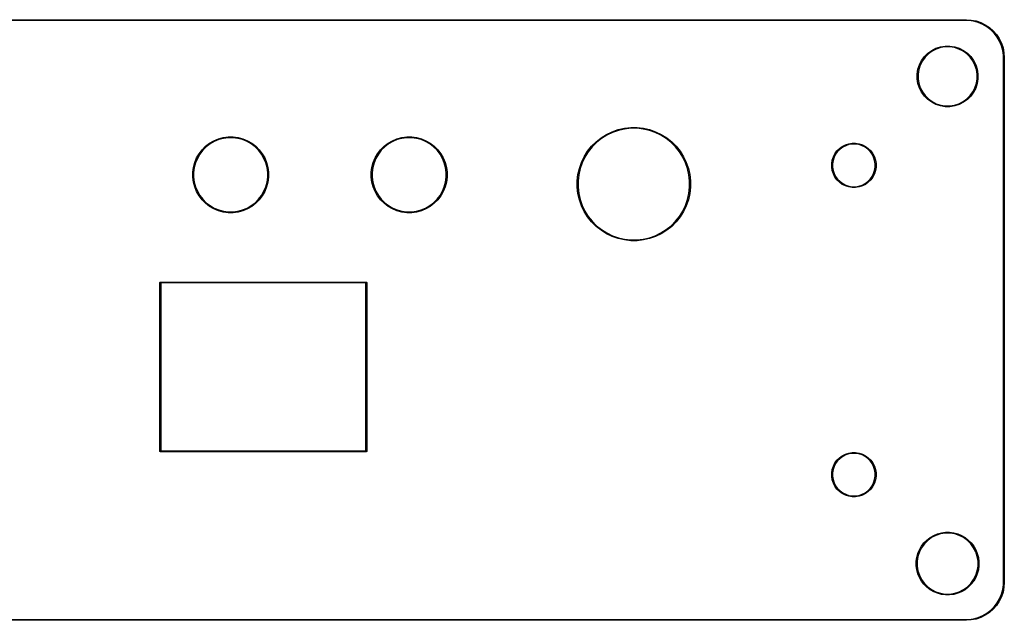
# Model space of a CAD drawing. Extents: x 2.11 to 6.24, y -3.23 to -1.97.
# Tile 2 of 2: x 4.18 to 6.24, y -3.23 to -1.97. Entities that reach past the tile are written whole.
import ezdxf

# ---------------------------------------------------------------- set-up
doc = ezdxf.new("R2010")
doc.units = 0
doc.header["$MEASUREMENT"] = 0
doc.layers.add('BLACK', color=7, linetype='CONTINUOUS')

msp = doc.modelspace()

# ---------------------------------------------------------------- linework, layer by layer
at = {"layer": 'BLACK', "linetype": 'CONTINUOUS'}
for p, q in [((2.1876, -1.9701), (6.164, -1.9701)), ((6.164, -1.972), (2.1876, -1.972)), ((6.164, -1.9701), (6.1744, -1.9708)), ((6.1691, -1.972), (6.164, -1.972)), ((6.1792, -1.9734), (6.1691, -1.972)), ((6.1744, -1.9708), (6.1846, -1.9728)), ((6.189, -1.976), (6.1792, -1.9734)), ((6.1846, -1.9728), (6.1945, -1.9761)), ((6.1984, -1.9799), (6.189, -1.976)), ((6.1945, -1.9761), (6.2038, -1.9808)), ((6.2073, -1.985), (6.1984, -1.9799)), ((6.2038, -1.9808), (6.2125, -1.9866)), ((6.2154, -1.9912), (6.2073, -1.985)), ((6.2125, -1.9866), (6.2204, -1.9934)), ((6.2226, -1.9984), (6.2154, -1.9912)), ((6.2204, -1.9934), (6.2272, -2.0013)), ((6.2288, -2.0065), (6.2226, -1.9984)), ((6.2272, -2.0013), (6.233, -2.0099)), ((6.1097, -2.027), (6.1196, -2.0254)), ((6.1196, -2.0254), (6.1296, -2.0254)), ((6.1296, -2.0254), (6.1395, -2.027)), ((6.2339, -2.0153), (6.2288, -2.0065)), ((6.233, -2.0099), (6.2376, -2.0193)), ((6.2378, -2.0248), (6.2339, -2.0153)), ((6.2376, -2.0193), (6.241, -2.0292)), ((6.2404, -2.0346), (6.2378, -2.0248)), ((6.076, -2.0476), (6.0831, -2.0405)), ((6.0842, -2.0419), (6.0773, -2.0488)), ((6.0831, -2.0405), (6.0912, -2.0346)), ((6.0921, -2.0361), (6.0842, -2.0419)), ((6.0912, -2.0346), (6.1001, -2.0301)), ((6.1008, -2.0317), (6.0921, -2.0361)), ((6.1001, -2.0301), (6.1097, -2.027)), ((6.1101, -2.0287), (6.1008, -2.0317)), ((6.1197, -2.0272), (6.1101, -2.0287)), ((6.1295, -2.0272), (6.1197, -2.0272)), ((6.1391, -2.0287), (6.1295, -2.0272)), ((6.1484, -2.0317), (6.1391, -2.0287)), ((6.1395, -2.027), (6.1491, -2.0301)), ((6.1571, -2.0361), (6.1484, -2.0317)), ((6.1491, -2.0301), (6.158, -2.0346)), ((6.165, -2.0419), (6.1571, -2.0361)), ((6.158, -2.0346), (6.1662, -2.0405)), ((6.1719, -2.0488), (6.165, -2.0419)), ((6.1662, -2.0405), (6.1733, -2.0476)), ((6.2417, -2.0447), (6.2404, -2.0346)), ((6.241, -2.0292), (6.243, -2.0394)), ((6.2417, -2.0498), (6.2417, -2.0447)), ((6.243, -2.0394), (6.2437, -2.0498)), ((6.0624, -2.0742), (6.0655, -2.0647)), ((6.0671, -2.0654), (6.0641, -2.0747)), ((6.0655, -2.0647), (6.0701, -2.0557)), ((6.0716, -2.0567), (6.0671, -2.0654)), ((6.0701, -2.0557), (6.076, -2.0476)), ((6.0773, -2.0488), (6.0716, -2.0567)), ((6.1776, -2.0567), (6.1719, -2.0488)), ((6.1733, -2.0476), (6.1792, -2.0557)), ((6.1821, -2.0654), (6.1776, -2.0567)), ((6.1792, -2.0557), (6.1837, -2.0647)), ((6.1851, -2.0747), (6.1821, -2.0654)), ((6.1837, -2.0647), (6.1868, -2.0742)), ((6.2417, -3.1522), (6.2417, -2.0498)), ((6.2437, -2.0498), (6.2437, -3.1522)), ((6.0608, -2.0842), (6.0624, -2.0742)), ((6.0608, -2.0843), (6.0608, -2.0842)), ((6.0608, -2.0942), (6.0608, -2.0843)), ((6.0641, -2.0747), (6.0626, -2.0843)), ((6.0626, -2.0843), (6.0626, -2.0941)), ((6.1866, -2.0843), (6.1851, -2.0747)), ((6.1866, -2.0941), (6.1866, -2.0843)), ((6.1868, -2.0742), (6.1884, -2.0842)), ((6.1884, -2.0842), (6.1884, -2.0942)), ((6.0624, -2.1041), (6.0608, -2.0942)), ((6.0655, -2.1137), (6.0624, -2.1041)), ((6.0626, -2.0941), (6.0641, -2.1037)), ((6.0641, -2.1037), (6.0671, -2.113)), ((6.1821, -2.113), (6.1851, -2.1037)), ((6.1868, -2.1041), (6.1837, -2.1137)), ((6.1851, -2.1037), (6.1866, -2.0941)), ((6.1884, -2.0942), (6.1868, -2.1041)), ((6.0701, -2.1226), (6.0655, -2.1137)), ((6.0671, -2.113), (6.0716, -2.1217)), ((6.076, -2.1307), (6.0701, -2.1226)), ((6.0716, -2.1217), (6.0773, -2.1296)), ((6.0773, -2.1296), (6.0842, -2.1365)), ((6.165, -2.1365), (6.1719, -2.1296)), ((6.1719, -2.1296), (6.1776, -2.1217)), ((6.1792, -2.1226), (6.1733, -2.1307)), ((6.1776, -2.1217), (6.1821, -2.113)), ((6.1837, -2.1137), (6.1792, -2.1226)), ((6.0831, -2.1378), (6.076, -2.1307)), ((6.0912, -2.1437), (6.0831, -2.1378)), ((6.0842, -2.1365), (6.0921, -2.1422)), ((6.1001, -2.1483), (6.0912, -2.1437)), ((6.0921, -2.1422), (6.1008, -2.1466)), ((6.1097, -2.1514), (6.1001, -2.1483)), ((6.1008, -2.1466), (6.1101, -2.1497)), ((6.1101, -2.1497), (6.1197, -2.1512)), ((6.1295, -2.1512), (6.1391, -2.1497)), ((6.1391, -2.1497), (6.1484, -2.1466)), ((6.1491, -2.1483), (6.1395, -2.1514)), ((6.1484, -2.1466), (6.1571, -2.1422)), ((6.158, -2.1437), (6.1491, -2.1483)), ((6.1571, -2.1422), (6.165, -2.1365)), ((6.1662, -2.1378), (6.158, -2.1437)), ((6.1733, -2.1307), (6.1662, -2.1378)), ((6.1196, -2.153), (6.1097, -2.1514)), ((6.1296, -2.153), (6.1196, -2.153)), ((6.1197, -2.1512), (6.1295, -2.1512)), ((6.1395, -2.1514), (6.1296, -2.153)), ((5.3968, -2.2183), (5.4081, -2.2112)), ((5.4081, -2.2112), (5.4201, -2.2054)), ((5.4208, -2.2071), (5.409, -2.2128)), ((5.4201, -2.2054), (5.4327, -2.201)), ((5.4332, -2.2027), (5.4208, -2.2071)), ((5.4327, -2.201), (5.4458, -2.1981)), ((5.4461, -2.1998), (5.4332, -2.2027)), ((5.4458, -2.1981), (5.459, -2.1966)), ((5.4591, -2.1983), (5.4461, -2.1998)), ((5.459, -2.1966), (5.4724, -2.1966)), ((5.4723, -2.1983), (5.4591, -2.1983)), ((5.4854, -2.1998), (5.4723, -2.1983)), ((5.4724, -2.1966), (5.4857, -2.1981)), ((5.4982, -2.2027), (5.4854, -2.1998)), ((5.4857, -2.1981), (5.4987, -2.201)), ((5.5106, -2.2071), (5.4982, -2.2027)), ((5.4987, -2.201), (5.5113, -2.2054)), ((5.5225, -2.2128), (5.5106, -2.2071)), ((5.5113, -2.2054), (5.5233, -2.2112)), ((5.5233, -2.2112), (5.5346, -2.2183)), ((4.5663, -2.236), (4.5746, -2.2296)), ((4.5756, -2.2311), (4.5675, -2.2373)), ((4.5746, -2.2296), (4.5836, -2.2244)), ((4.5844, -2.226), (4.5756, -2.2311)), ((4.5836, -2.2244), (4.5932, -2.2204)), ((4.5938, -2.2221), (4.5844, -2.226)), ((4.5932, -2.2204), (4.6033, -2.2177)), ((4.6037, -2.2195), (4.5938, -2.2221)), ((4.6033, -2.2177), (4.6136, -2.2164)), ((4.6138, -2.2181), (4.6037, -2.2195)), ((4.6136, -2.2164), (4.6241, -2.2164)), ((4.624, -2.2181), (4.6138, -2.2181)), ((4.6341, -2.2195), (4.624, -2.2181)), ((4.6241, -2.2164), (4.6344, -2.2177)), ((4.6439, -2.2221), (4.6341, -2.2195)), ((4.6344, -2.2177), (4.6445, -2.2204)), ((4.6533, -2.226), (4.6439, -2.2221)), ((4.6445, -2.2204), (4.6541, -2.2244)), ((4.6621, -2.2311), (4.6533, -2.226)), ((4.6541, -2.2244), (4.6632, -2.2296)), ((4.6702, -2.2373), (4.6621, -2.2311)), ((4.6632, -2.2296), (4.6714, -2.236)), ((4.9413, -2.236), (4.9496, -2.2296)), ((4.9506, -2.2311), (4.9425, -2.2373)), ((4.9496, -2.2296), (4.9586, -2.2244)), ((4.9594, -2.226), (4.9506, -2.2311)), ((4.9586, -2.2244), (4.9682, -2.2204)), ((4.9688, -2.2221), (4.9594, -2.226)), ((4.9682, -2.2204), (4.9783, -2.2177)), ((4.9787, -2.2195), (4.9688, -2.2221)), ((4.9783, -2.2177), (4.9886, -2.2164)), ((4.9888, -2.2181), (4.9787, -2.2195)), ((4.9886, -2.2164), (4.9991, -2.2164)), ((4.999, -2.2181), (4.9888, -2.2181)), ((5.0091, -2.2195), (4.999, -2.2181)), ((4.9991, -2.2164), (5.0094, -2.2177)), ((5.0189, -2.2221), (5.0091, -2.2195)), ((5.0094, -2.2177), (5.0195, -2.2204)), ((5.0283, -2.226), (5.0189, -2.2221)), ((5.0195, -2.2204), (5.0291, -2.2244)), ((5.0371, -2.2311), (5.0283, -2.226)), ((5.0291, -2.2244), (5.0382, -2.2296)), ((5.0452, -2.2373), (5.0371, -2.2311)), ((5.0382, -2.2296), (5.0464, -2.236)), ((5.3769, -2.2361), (5.3864, -2.2267)), ((5.3875, -2.228), (5.3782, -2.2373)), ((5.3864, -2.2267), (5.3968, -2.2183)), ((5.3978, -2.2198), (5.3875, -2.228)), ((5.409, -2.2128), (5.3978, -2.2198)), ((5.5336, -2.2198), (5.5225, -2.2128)), ((5.5439, -2.228), (5.5336, -2.2198)), ((5.5346, -2.2183), (5.5451, -2.2267)), ((5.5532, -2.2373), (5.5439, -2.228)), ((5.5451, -2.2267), (5.5545, -2.2361)), ((5.9034, -2.2364), (5.9099, -2.2331)), ((5.9099, -2.2331), (5.9169, -2.2308)), ((5.9173, -2.2326), (5.9106, -2.2348)), ((5.9169, -2.2308), (5.9241, -2.2297)), ((5.9242, -2.2315), (5.9173, -2.2326)), ((5.9241, -2.2297), (5.9314, -2.2297)), ((5.9313, -2.2315), (5.9242, -2.2315)), ((5.9382, -2.2326), (5.9313, -2.2315)), ((5.9314, -2.2297), (5.9386, -2.2308)), ((5.9449, -2.2348), (5.9382, -2.2326)), ((5.9386, -2.2308), (5.9456, -2.2331)), ((5.9456, -2.2331), (5.9521, -2.2364)), ((4.5474, -2.2606), (4.5526, -2.2516)), ((4.5541, -2.2526), (4.549, -2.2614)), ((4.5526, -2.2516), (4.5589, -2.2433)), ((4.5603, -2.2445), (4.5541, -2.2526)), ((4.5589, -2.2433), (4.5663, -2.236)), ((4.5675, -2.2373), (4.5603, -2.2445)), ((4.6774, -2.2445), (4.6702, -2.2373)), ((4.6714, -2.236), (4.6788, -2.2433)), ((4.6836, -2.2526), (4.6774, -2.2445)), ((4.6788, -2.2433), (4.6851, -2.2516)), ((4.6887, -2.2614), (4.6836, -2.2526)), ((4.6851, -2.2516), (4.6904, -2.2606)), ((4.9224, -2.2606), (4.9276, -2.2516)), ((4.9291, -2.2526), (4.924, -2.2614)), ((4.9276, -2.2516), (4.9339, -2.2433)), ((4.9353, -2.2445), (4.9291, -2.2526)), ((4.9339, -2.2433), (4.9413, -2.236)), ((4.9425, -2.2373), (4.9353, -2.2445)), ((5.0524, -2.2445), (5.0452, -2.2373)), ((5.0464, -2.236), (5.0538, -2.2433)), ((5.0586, -2.2526), (5.0524, -2.2445)), ((5.0538, -2.2433), (5.0601, -2.2516)), ((5.0637, -2.2614), (5.0586, -2.2526)), ((5.0601, -2.2516), (5.0654, -2.2606)), ((5.3615, -2.2579), (5.3686, -2.2466)), ((5.37, -2.2476), (5.363, -2.2587)), ((5.3686, -2.2466), (5.3769, -2.2361)), ((5.3782, -2.2373), (5.37, -2.2476)), ((5.5614, -2.2476), (5.5532, -2.2373)), ((5.5545, -2.2361), (5.5628, -2.2466)), ((5.5684, -2.2587), (5.5614, -2.2476)), ((5.5628, -2.2466), (5.5699, -2.2579)), ((5.8847, -2.2583), (5.888, -2.2518)), ((5.8895, -2.2528), (5.8864, -2.259)), ((5.888, -2.2518), (5.8923, -2.2459)), ((5.8937, -2.2471), (5.8895, -2.2528)), ((5.8923, -2.2459), (5.8975, -2.2407)), ((5.8987, -2.2421), (5.8937, -2.2471)), ((5.8975, -2.2407), (5.9034, -2.2364)), ((5.9043, -2.238), (5.8987, -2.2421)), ((5.9106, -2.2348), (5.9043, -2.238)), ((5.9512, -2.238), (5.9449, -2.2348)), ((5.9569, -2.2421), (5.9512, -2.238)), ((5.9521, -2.2364), (5.958, -2.2407)), ((5.9618, -2.2471), (5.9569, -2.2421)), ((5.958, -2.2407), (5.9632, -2.2459)), ((5.966, -2.2528), (5.9618, -2.2471)), ((5.9632, -2.2459), (5.9675, -2.2518)), ((5.9692, -2.259), (5.966, -2.2528)), ((5.9675, -2.2518), (5.9708, -2.2583)), ((4.5407, -2.2804), (4.5434, -2.2703)), ((4.5451, -2.2709), (4.5424, -2.2807)), ((4.5434, -2.2703), (4.5474, -2.2606)), ((4.549, -2.2614), (4.5451, -2.2709)), ((4.6926, -2.2709), (4.6887, -2.2614)), ((4.6904, -2.2606), (4.6944, -2.2703)), ((4.6953, -2.2807), (4.6926, -2.2709)), ((4.6944, -2.2703), (4.6971, -2.2804)), ((4.9157, -2.2804), (4.9184, -2.2703)), ((4.9201, -2.2709), (4.9174, -2.2807)), ((4.9184, -2.2703), (4.9224, -2.2606)), ((4.924, -2.2614), (4.9201, -2.2709)), ((5.0676, -2.2709), (5.0637, -2.2614)), ((5.0654, -2.2606), (5.0694, -2.2703)), ((5.0703, -2.2807), (5.0676, -2.2709)), ((5.0694, -2.2703), (5.0721, -2.2804)), ((5.3513, -2.2825), (5.3557, -2.2699)), ((5.3573, -2.2706), (5.353, -2.283)), ((5.3557, -2.2699), (5.3615, -2.2579)), ((5.363, -2.2587), (5.3573, -2.2706)), ((5.5741, -2.2706), (5.5684, -2.2587)), ((5.5699, -2.2579), (5.5757, -2.2699)), ((5.5784, -2.283), (5.5741, -2.2706)), ((5.5757, -2.2699), (5.5801, -2.2825)), ((5.8813, -2.2725), (5.8824, -2.2653)), ((5.8813, -2.2727), (5.8813, -2.2725)), ((5.8813, -2.2798), (5.8813, -2.2727)), ((5.8824, -2.2653), (5.8847, -2.2583)), ((5.8842, -2.2657), (5.8831, -2.2727)), ((5.8831, -2.2727), (5.8831, -2.2797)), ((5.8864, -2.259), (5.8842, -2.2657)), ((5.9713, -2.2657), (5.9692, -2.259)), ((5.9708, -2.2583), (5.9731, -2.2653)), ((5.9724, -2.2727), (5.9713, -2.2657)), ((5.9724, -2.2797), (5.9724, -2.2727)), ((5.9731, -2.2653), (5.9743, -2.2725)), ((5.9743, -2.2725), (5.9743, -2.2798)), ((4.5393, -2.2907), (4.5407, -2.2804)), ((4.5393, -2.2908), (4.5393, -2.2907)), ((4.5393, -2.3011), (4.5393, -2.2908)), ((4.5424, -2.2807), (4.5411, -2.2908)), ((4.5411, -2.2908), (4.5411, -2.301)), ((4.6966, -2.2908), (4.6953, -2.2807)), ((4.6966, -2.301), (4.6966, -2.2908)), ((4.6971, -2.2804), (4.6984, -2.2907)), ((4.6984, -2.2907), (4.6984, -2.3011)), ((4.9143, -2.2907), (4.9157, -2.2804)), ((4.9143, -2.2908), (4.9143, -2.2907)), ((4.9143, -2.3011), (4.9143, -2.2908)), ((4.9174, -2.2807), (4.9161, -2.2908)), ((4.9161, -2.2908), (4.9161, -2.301)), ((5.0716, -2.2908), (5.0703, -2.2807)), ((5.0716, -2.301), (5.0716, -2.2908)), ((5.0721, -2.2804), (5.0734, -2.2907)), ((5.0734, -2.2907), (5.0734, -2.3011)), ((5.3483, -2.2955), (5.3513, -2.2825)), ((5.353, -2.283), (5.3501, -2.2958)), ((5.5814, -2.2958), (5.5784, -2.283)), ((5.5801, -2.2825), (5.5831, -2.2955)), ((5.8824, -2.2871), (5.8813, -2.2798)), ((5.8847, -2.294), (5.8824, -2.2871)), ((5.8831, -2.2797), (5.8842, -2.2866)), ((5.8842, -2.2866), (5.8864, -2.2933)), ((5.888, -2.3006), (5.8847, -2.294)), ((5.8864, -2.2933), (5.8895, -2.2996)), ((5.966, -2.2996), (5.9692, -2.2933)), ((5.9708, -2.294), (5.9675, -2.3006)), ((5.9692, -2.2933), (5.9713, -2.2866)), ((5.9731, -2.2871), (5.9708, -2.294)), ((5.9713, -2.2866), (5.9724, -2.2797)), ((5.9743, -2.2798), (5.9731, -2.2871)), ((4.5407, -2.3115), (4.5393, -2.3011)), ((4.5434, -2.3215), (4.5407, -2.3115)), ((4.5411, -2.301), (4.5424, -2.3111)), ((4.5424, -2.3111), (4.5451, -2.321)), ((4.6926, -2.321), (4.6953, -2.3111)), ((4.6971, -2.3115), (4.6944, -2.3215)), ((4.6953, -2.3111), (4.6966, -2.301)), ((4.6984, -2.3011), (4.6971, -2.3115)), ((4.9157, -2.3115), (4.9143, -2.3011)), ((4.9184, -2.3215), (4.9157, -2.3115)), ((4.9161, -2.301), (4.9174, -2.3111)), ((4.9174, -2.3111), (4.9201, -2.321)), ((5.0676, -2.321), (5.0703, -2.3111)), ((5.0721, -2.3115), (5.0694, -2.3215)), ((5.0703, -2.3111), (5.0716, -2.301)), ((5.0734, -2.3011), (5.0721, -2.3115)), ((5.3468, -2.3088), (5.3483, -2.2955)), ((5.3468, -2.3089), (5.3468, -2.3088)), ((5.3468, -2.3222), (5.3468, -2.3089)), ((5.3501, -2.2958), (5.3486, -2.3089)), ((5.3486, -2.3089), (5.3486, -2.3221)), ((5.5828, -2.3089), (5.5814, -2.2958)), ((5.5828, -2.3221), (5.5828, -2.3089)), ((5.5831, -2.2955), (5.5846, -2.3088)), ((5.5846, -2.3088), (5.5846, -2.3222)), ((5.8923, -2.3065), (5.888, -2.3006)), ((5.8895, -2.2996), (5.8937, -2.3053)), ((5.8975, -2.3116), (5.8923, -2.3065)), ((5.8937, -2.3053), (5.8987, -2.3103)), ((5.9034, -2.316), (5.8975, -2.3116)), ((5.8987, -2.3103), (5.9043, -2.3144)), ((5.9099, -2.3193), (5.9034, -2.316)), ((5.9043, -2.3144), (5.9106, -2.3176)), ((5.9449, -2.3176), (5.9512, -2.3144)), ((5.9521, -2.316), (5.9456, -2.3193)), ((5.9512, -2.3144), (5.9569, -2.3103)), ((5.958, -2.3116), (5.9521, -2.316)), ((5.9569, -2.3103), (5.9618, -2.3053)), ((5.9632, -2.3065), (5.958, -2.3116)), ((5.9618, -2.3053), (5.966, -2.2996)), ((5.9675, -2.3006), (5.9632, -2.3065)), ((4.5474, -2.3312), (4.5434, -2.3215)), ((4.5451, -2.321), (4.549, -2.3304)), ((4.5526, -2.3402), (4.5474, -2.3312)), ((4.549, -2.3304), (4.5541, -2.3392)), ((4.6836, -2.3392), (4.6887, -2.3304)), ((4.6904, -2.3312), (4.6851, -2.3402)), ((4.6887, -2.3304), (4.6926, -2.321)), ((4.6944, -2.3215), (4.6904, -2.3312)), ((4.9224, -2.3312), (4.9184, -2.3215)), ((4.9201, -2.321), (4.924, -2.3304)), ((4.9276, -2.3402), (4.9224, -2.3312)), ((4.924, -2.3304), (4.9291, -2.3392)), ((5.0586, -2.3392), (5.0637, -2.3304)), ((5.0654, -2.3312), (5.0601, -2.3402)), ((5.0637, -2.3304), (5.0676, -2.321)), ((5.0694, -2.3215), (5.0654, -2.3312)), ((5.3483, -2.3354), (5.3468, -2.3222)), ((5.3513, -2.3484), (5.3483, -2.3354)), ((5.3486, -2.3221), (5.3501, -2.3351)), ((5.3501, -2.3351), (5.353, -2.3479)), ((5.5784, -2.3479), (5.5814, -2.3351)), ((5.5831, -2.3354), (5.5801, -2.3484)), ((5.5814, -2.3351), (5.5828, -2.3221)), ((5.5846, -2.3222), (5.5831, -2.3354)), ((5.9169, -2.3215), (5.9099, -2.3193)), ((5.9106, -2.3176), (5.9173, -2.3198)), ((5.9241, -2.3227), (5.9169, -2.3215)), ((5.9173, -2.3198), (5.9242, -2.3209)), ((5.9314, -2.3227), (5.9241, -2.3227)), ((5.9242, -2.3209), (5.9313, -2.3209)), ((5.9313, -2.3209), (5.9382, -2.3198)), ((5.9386, -2.3215), (5.9314, -2.3227)), ((5.9382, -2.3198), (5.9449, -2.3176)), ((5.9456, -2.3193), (5.9386, -2.3215)), ((4.5589, -2.3485), (4.5526, -2.3402)), ((4.5541, -2.3392), (4.5603, -2.3473)), ((4.5663, -2.3558), (4.5589, -2.3485)), ((4.5603, -2.3473), (4.5675, -2.3545)), ((4.5746, -2.3622), (4.5663, -2.3558)), ((4.5675, -2.3545), (4.5756, -2.3607)), ((4.6621, -2.3607), (4.6702, -2.3545)), ((4.6714, -2.3558), (4.6632, -2.3622)), ((4.6702, -2.3545), (4.6774, -2.3473)), ((4.6788, -2.3485), (4.6714, -2.3558)), ((4.6774, -2.3473), (4.6836, -2.3392)), ((4.6851, -2.3402), (4.6788, -2.3485)), ((4.9339, -2.3485), (4.9276, -2.3402)), ((4.9291, -2.3392), (4.9353, -2.3473)), ((4.9413, -2.3558), (4.9339, -2.3485)), ((4.9353, -2.3473), (4.9425, -2.3545)), ((4.9496, -2.3622), (4.9413, -2.3558)), ((4.9425, -2.3545), (4.9506, -2.3607)), ((5.0371, -2.3607), (5.0452, -2.3545)), ((5.0464, -2.3558), (5.0382, -2.3622)), ((5.0452, -2.3545), (5.0524, -2.3473)), ((5.0538, -2.3485), (5.0464, -2.3558)), ((5.0524, -2.3473), (5.0586, -2.3392)), ((5.0601, -2.3402), (5.0538, -2.3485)), ((5.3557, -2.361), (5.3513, -2.3484)), ((5.353, -2.3479), (5.3573, -2.3604)), ((5.5741, -2.3604), (5.5784, -2.3479)), ((5.5801, -2.3484), (5.5757, -2.361)), ((4.5836, -2.3674), (4.5746, -2.3622)), ((4.5756, -2.3607), (4.5844, -2.3658)), ((4.5932, -2.3714), (4.5836, -2.3674)), ((4.5844, -2.3658), (4.5938, -2.3697)), ((4.6033, -2.3741), (4.5932, -2.3714)), ((4.5938, -2.3697), (4.6037, -2.3723)), ((4.6136, -2.3755), (4.6033, -2.3741)), ((4.6037, -2.3723), (4.6138, -2.3737)), ((4.6241, -2.3755), (4.6136, -2.3755)), ((4.6138, -2.3737), (4.624, -2.3737)), ((4.624, -2.3737), (4.6341, -2.3723)), ((4.6344, -2.3741), (4.6241, -2.3755)), ((4.6341, -2.3723), (4.6439, -2.3697)), ((4.6445, -2.3714), (4.6344, -2.3741)), ((4.6439, -2.3697), (4.6533, -2.3658)), ((4.6541, -2.3674), (4.6445, -2.3714)), ((4.6533, -2.3658), (4.6621, -2.3607)), ((4.6632, -2.3622), (4.6541, -2.3674)), ((4.9586, -2.3674), (4.9496, -2.3622)), ((4.9506, -2.3607), (4.9594, -2.3658)), ((4.9682, -2.3714), (4.9586, -2.3674)), ((4.9594, -2.3658), (4.9688, -2.3697)), ((4.9783, -2.3741), (4.9682, -2.3714)), ((4.9688, -2.3697), (4.9787, -2.3723)), ((4.9886, -2.3755), (4.9783, -2.3741)), ((4.9787, -2.3723), (4.9888, -2.3737)), ((4.9991, -2.3755), (4.9886, -2.3755)), ((4.9888, -2.3737), (4.999, -2.3737)), ((4.999, -2.3737), (5.0091, -2.3723)), ((5.0094, -2.3741), (4.9991, -2.3755)), ((5.0091, -2.3723), (5.0189, -2.3697)), ((5.0195, -2.3714), (5.0094, -2.3741)), ((5.0189, -2.3697), (5.0283, -2.3658)), ((5.0291, -2.3674), (5.0195, -2.3714)), ((5.0283, -2.3658), (5.0371, -2.3607)), ((5.0382, -2.3622), (5.0291, -2.3674)), ((5.3615, -2.3731), (5.3557, -2.361)), ((5.3573, -2.3604), (5.363, -2.3722)), ((5.3686, -2.3844), (5.3615, -2.3731)), ((5.363, -2.3722), (5.37, -2.3834)), ((5.5614, -2.3834), (5.5684, -2.3722)), ((5.5699, -2.3731), (5.5628, -2.3844)), ((5.5684, -2.3722), (5.5741, -2.3604)), ((5.5757, -2.361), (5.5699, -2.3731)), ((5.3769, -2.3948), (5.3686, -2.3844)), ((5.37, -2.3834), (5.3782, -2.3936)), ((5.3864, -2.4043), (5.3769, -2.3948)), ((5.3782, -2.3936), (5.3875, -2.4029)), ((5.5439, -2.4029), (5.5532, -2.3936)), ((5.5545, -2.3948), (5.5451, -2.4043)), ((5.5532, -2.3936), (5.5614, -2.3834)), ((5.5628, -2.3844), (5.5545, -2.3948)), ((5.3968, -2.4126), (5.3864, -2.4043)), ((5.3875, -2.4029), (5.3978, -2.4111)), ((5.4081, -2.4197), (5.3968, -2.4126)), ((5.3978, -2.4111), (5.409, -2.4181)), ((5.409, -2.4181), (5.4208, -2.4239)), ((5.5106, -2.4239), (5.5225, -2.4181)), ((5.5225, -2.4181), (5.5336, -2.4111)), ((5.5346, -2.4126), (5.5233, -2.4197)), ((5.5336, -2.4111), (5.5439, -2.4029)), ((5.5451, -2.4043), (5.5346, -2.4126)), ((5.4201, -2.4255), (5.4081, -2.4197)), ((5.4327, -2.4299), (5.4201, -2.4255)), ((5.4208, -2.4239), (5.4332, -2.4282)), ((5.4458, -2.4329), (5.4327, -2.4299)), ((5.4332, -2.4282), (5.4461, -2.4311)), ((5.459, -2.4344), (5.4458, -2.4329)), ((5.4461, -2.4311), (5.4591, -2.4326)), ((5.4724, -2.4344), (5.459, -2.4344)), ((5.4591, -2.4326), (5.4723, -2.4326)), ((5.4723, -2.4326), (5.4854, -2.4311)), ((5.4857, -2.4329), (5.4724, -2.4344)), ((5.4854, -2.4311), (5.4982, -2.4282)), ((5.4987, -2.4299), (5.4857, -2.4329)), ((5.4982, -2.4282), (5.5106, -2.4239)), ((5.5113, -2.4255), (5.4987, -2.4299)), ((5.5233, -2.4197), (5.5113, -2.4255)), ((4.4701, -2.5222), (4.4702, -2.5219)), ((4.4701, -2.8766), (4.4701, -2.5222)), ((4.4702, -2.5219), (4.4707, -2.5213)), ((4.4707, -2.5213), (4.4711, -2.5213)), ((4.4711, -2.5213), (4.9041, -2.5213)), ((4.9041, -2.5213), (4.9045, -2.5213)), ((4.9045, -2.5213), (4.905, -2.5219)), ((4.905, -2.5219), (4.9051, -2.5222)), ((4.9051, -2.5222), (4.9051, -2.8766)), ((4.472, -2.5232), (4.472, -2.8756)), ((4.9031, -2.5232), (4.472, -2.5232)), ((4.9031, -2.8756), (4.9031, -2.5232)), ((4.4702, -2.877), (4.4701, -2.8766)), ((4.4707, -2.8775), (4.4702, -2.877)), ((4.4711, -2.8776), (4.4707, -2.8775)), ((4.9041, -2.8776), (4.4711, -2.8776)), ((4.472, -2.8756), (4.9031, -2.8756)), ((4.9045, -2.8775), (4.9041, -2.8776)), ((4.905, -2.877), (4.9045, -2.8775)), ((4.9051, -2.8766), (4.905, -2.877)), ((5.8923, -2.8955), (5.8975, -2.8903)), ((5.8987, -2.8917), (5.8937, -2.8967)), ((5.8975, -2.8903), (5.9034, -2.886)), ((5.9043, -2.8876), (5.8987, -2.8917)), ((5.9034, -2.886), (5.9099, -2.8827)), ((5.9106, -2.8844), (5.9043, -2.8876)), ((5.9099, -2.8827), (5.9169, -2.8804)), ((5.9173, -2.8822), (5.9106, -2.8844)), ((5.9169, -2.8804), (5.9241, -2.8793)), ((5.9242, -2.8811), (5.9173, -2.8822)), ((5.9241, -2.8793), (5.9314, -2.8793)), ((5.9313, -2.8811), (5.9242, -2.8811)), ((5.9382, -2.8822), (5.9313, -2.8811)), ((5.9314, -2.8793), (5.9386, -2.8804)), ((5.9449, -2.8844), (5.9382, -2.8822)), ((5.9386, -2.8804), (5.9456, -2.8827)), ((5.9512, -2.8876), (5.9449, -2.8844)), ((5.9456, -2.8827), (5.9521, -2.886)), ((5.9569, -2.8917), (5.9512, -2.8876)), ((5.9521, -2.886), (5.958, -2.8903)), ((5.9618, -2.8967), (5.9569, -2.8917)), ((5.958, -2.8903), (5.9632, -2.8955)), ((5.8813, -2.9221), (5.8824, -2.9149)), ((5.8824, -2.9149), (5.8847, -2.9079)), ((5.8842, -2.9153), (5.8831, -2.9223)), ((5.8864, -2.9086), (5.8842, -2.9153)), ((5.8847, -2.9079), (5.888, -2.9014)), ((5.8895, -2.9024), (5.8864, -2.9086)), ((5.888, -2.9014), (5.8923, -2.8955)), ((5.8937, -2.8967), (5.8895, -2.9024)), ((5.966, -2.9024), (5.9618, -2.8967)), ((5.9632, -2.8955), (5.9675, -2.9014)), ((5.9692, -2.9086), (5.966, -2.9024)), ((5.9675, -2.9014), (5.9708, -2.9079)), ((5.9713, -2.9153), (5.9692, -2.9086)), ((5.9708, -2.9079), (5.9731, -2.9149)), ((5.9724, -2.9223), (5.9713, -2.9153)), ((5.9731, -2.9149), (5.9743, -2.9221)), ((5.8813, -2.9223), (5.8813, -2.9221)), ((5.8813, -2.9294), (5.8813, -2.9223)), ((5.8824, -2.9367), (5.8813, -2.9294)), ((5.8831, -2.9223), (5.8831, -2.9293)), ((5.8831, -2.9293), (5.8842, -2.9362)), ((5.8842, -2.9362), (5.8864, -2.9429)), ((5.9692, -2.9429), (5.9713, -2.9362)), ((5.9713, -2.9362), (5.9724, -2.9293)), ((5.9724, -2.9293), (5.9724, -2.9223)), ((5.9743, -2.9294), (5.9731, -2.9367)), ((5.9743, -2.9221), (5.9743, -2.9294)), ((5.8847, -2.9436), (5.8824, -2.9367)), ((5.888, -2.9502), (5.8847, -2.9436)), ((5.8864, -2.9429), (5.8895, -2.9492)), ((5.8923, -2.9561), (5.888, -2.9502)), ((5.8895, -2.9492), (5.8937, -2.9549)), ((5.8975, -2.9613), (5.8923, -2.9561)), ((5.8937, -2.9549), (5.8987, -2.9599)), ((5.9569, -2.9599), (5.9618, -2.9549)), ((5.9632, -2.9561), (5.958, -2.9613)), ((5.9618, -2.9549), (5.966, -2.9492)), ((5.9675, -2.9502), (5.9632, -2.9561)), ((5.966, -2.9492), (5.9692, -2.9429)), ((5.9708, -2.9436), (5.9675, -2.9502)), ((5.9731, -2.9367), (5.9708, -2.9436)), ((5.9034, -2.9656), (5.8975, -2.9613)), ((5.8987, -2.9599), (5.9043, -2.964)), ((5.9099, -2.9689), (5.9034, -2.9656)), ((5.9043, -2.964), (5.9106, -2.9672)), ((5.9169, -2.9711), (5.9099, -2.9689)), ((5.9106, -2.9672), (5.9173, -2.9694)), ((5.9241, -2.9723), (5.9169, -2.9711)), ((5.9173, -2.9694), (5.9242, -2.9705)), ((5.9314, -2.9723), (5.9241, -2.9723)), ((5.9242, -2.9705), (5.9313, -2.9705)), ((5.9313, -2.9705), (5.9382, -2.9694)), ((5.9386, -2.9711), (5.9314, -2.9723)), ((5.9382, -2.9694), (5.9449, -2.9672)), ((5.9456, -2.9689), (5.9386, -2.9711)), ((5.9449, -2.9672), (5.9512, -2.964)), ((5.9521, -2.9656), (5.9456, -2.9689)), ((5.9512, -2.964), (5.9569, -2.9599)), ((5.958, -2.9613), (5.9521, -2.9656)), ((6.0811, -3.0632), (6.088, -3.058)), ((6.0911, -3.0581), (6.0829, -3.064)), ((6.088, -3.058), (6.0955, -3.0537)), ((6.1001, -3.0535), (6.0911, -3.0581)), ((6.0955, -3.0537), (6.1034, -3.0504)), ((6.1096, -3.0504), (6.1001, -3.0535)), ((6.1034, -3.0504), (6.1117, -3.0481)), ((6.1196, -3.0488), (6.1096, -3.0504)), ((6.1117, -3.0481), (6.1203, -3.047)), ((6.1296, -3.0488), (6.1196, -3.0488)), ((6.1203, -3.047), (6.1289, -3.047)), ((6.1289, -3.047), (6.1375, -3.0481)), ((6.1396, -3.0504), (6.1296, -3.0488)), ((6.1375, -3.0481), (6.1458, -3.0504)), ((6.1492, -3.0535), (6.1396, -3.0504)), ((6.1458, -3.0504), (6.1538, -3.0537)), ((6.1581, -3.0581), (6.1492, -3.0535)), ((6.1538, -3.0537), (6.1612, -3.058)), ((6.1663, -3.064), (6.1581, -3.0581)), ((6.1612, -3.058), (6.1681, -3.0632)), ((6.0699, -3.0793), (6.0653, -3.0882)), ((6.0655, -3.0836), (6.0698, -3.0762)), ((6.0698, -3.0762), (6.075, -3.0693)), ((6.0758, -3.0711), (6.0699, -3.0793)), ((6.075, -3.0693), (6.0811, -3.0632)), ((6.0829, -3.064), (6.0758, -3.0711)), ((6.1734, -3.0711), (6.1663, -3.064)), ((6.1681, -3.0632), (6.1742, -3.0693)), ((6.1793, -3.0793), (6.1734, -3.0711)), ((6.1742, -3.0693), (6.1794, -3.0762)), ((6.1839, -3.0882), (6.1793, -3.0793)), ((6.1794, -3.0762), (6.1837, -3.0836)), ((6.0589, -3.1078), (6.06, -3.0999)), ((6.06, -3.0999), (6.0622, -3.0916)), ((6.0622, -3.0978), (6.0607, -3.1078)), ((6.0622, -3.0916), (6.0655, -3.0836)), ((6.0653, -3.0882), (6.0622, -3.0978)), ((6.1837, -3.0836), (6.187, -3.0916)), ((6.187, -3.0978), (6.1839, -3.0882)), ((6.187, -3.0916), (6.1893, -3.0999)), ((6.1886, -3.1078), (6.187, -3.0978)), ((6.1893, -3.0999), (6.1904, -3.1085)), ((6.0588, -3.1085), (6.0589, -3.1078)), ((6.0588, -3.1171), (6.0588, -3.1085)), ((6.06, -3.1257), (6.0588, -3.1171)), ((6.0607, -3.1078), (6.0607, -3.1178)), ((6.0607, -3.1178), (6.0622, -3.1278)), ((6.187, -3.1278), (6.1886, -3.1178)), ((6.1886, -3.1178), (6.1886, -3.1078)), ((6.1904, -3.1171), (6.1893, -3.1257)), ((6.1904, -3.1085), (6.1904, -3.1171)), ((6.0622, -3.134), (6.06, -3.1257)), ((6.0622, -3.1278), (6.0653, -3.1373)), ((6.0655, -3.1419), (6.0622, -3.134)), ((6.0653, -3.1373), (6.0699, -3.1463)), ((6.0698, -3.1494), (6.0655, -3.1419)), ((6.1793, -3.1463), (6.1839, -3.1373)), ((6.1837, -3.1419), (6.1794, -3.1494)), ((6.187, -3.134), (6.1837, -3.1419)), ((6.1839, -3.1373), (6.187, -3.1278)), ((6.1893, -3.1257), (6.187, -3.134)), ((6.075, -3.1563), (6.0698, -3.1494)), ((6.0699, -3.1463), (6.0758, -3.1545)), ((6.0811, -3.1624), (6.075, -3.1563)), ((6.0758, -3.1545), (6.0829, -3.1616)), ((6.088, -3.1676), (6.0811, -3.1624)), ((6.0829, -3.1616), (6.0911, -3.1675)), ((6.1581, -3.1675), (6.1663, -3.1616)), ((6.1681, -3.1624), (6.1612, -3.1676)), ((6.1663, -3.1616), (6.1734, -3.1545)), ((6.1742, -3.1563), (6.1681, -3.1624)), ((6.1734, -3.1545), (6.1793, -3.1463)), ((6.1794, -3.1494), (6.1742, -3.1563)), ((6.2404, -3.1674), (6.2417, -3.1573)), ((6.243, -3.1626), (6.241, -3.1728)), ((6.2417, -3.1573), (6.2417, -3.1522)), ((6.2437, -3.1522), (6.243, -3.1626)), ((6.0955, -3.1719), (6.088, -3.1676)), ((6.0911, -3.1675), (6.1001, -3.1721)), ((6.1034, -3.1752), (6.0955, -3.1719)), ((6.1001, -3.1721), (6.1096, -3.1752)), ((6.1117, -3.1774), (6.1034, -3.1752)), ((6.1096, -3.1752), (6.1196, -3.1767)), ((6.1203, -3.1786), (6.1117, -3.1774)), ((6.1196, -3.1767), (6.1296, -3.1767)), ((6.1289, -3.1786), (6.1203, -3.1786)), ((6.1375, -3.1774), (6.1289, -3.1786)), ((6.1296, -3.1767), (6.1396, -3.1752)), ((6.1458, -3.1752), (6.1375, -3.1774)), ((6.1396, -3.1752), (6.1492, -3.1721)), ((6.1538, -3.1719), (6.1458, -3.1752)), ((6.1492, -3.1721), (6.1581, -3.1675)), ((6.1612, -3.1676), (6.1538, -3.1719)), ((6.2376, -3.1827), (6.233, -3.192)), ((6.2339, -3.1866), (6.2378, -3.1772)), ((6.241, -3.1728), (6.2376, -3.1827)), ((6.2378, -3.1772), (6.2404, -3.1674)), ((6.2154, -3.2108), (6.2226, -3.2035)), ((6.2272, -3.2007), (6.2204, -3.2085)), ((6.2226, -3.2035), (6.2288, -3.1955)), ((6.233, -3.192), (6.2272, -3.2007)), ((6.2288, -3.1955), (6.2339, -3.1866)), ((6.1945, -3.2258), (6.1846, -3.2292)), ((6.189, -3.226), (6.1984, -3.2221)), ((6.2038, -3.2212), (6.1945, -3.2258)), ((6.1984, -3.2221), (6.2073, -3.217)), ((6.2125, -3.2154), (6.2038, -3.2212)), ((6.2073, -3.217), (6.2154, -3.2108)), ((6.2204, -3.2085), (6.2125, -3.2154)), ((2.1876, -3.2299), (6.164, -3.2299)), ((6.164, -3.2319), (2.1876, -3.2319)), ((6.164, -3.2299), (6.1691, -3.2299)), ((6.1744, -3.2312), (6.164, -3.2319)), ((6.1691, -3.2299), (6.1792, -3.2286)), ((6.1846, -3.2292), (6.1744, -3.2312)), ((6.1792, -3.2286), (6.189, -3.226))]:
    msp.add_line(p, q, dxfattribs=at)

doc.saveas('drawing.dxf')
